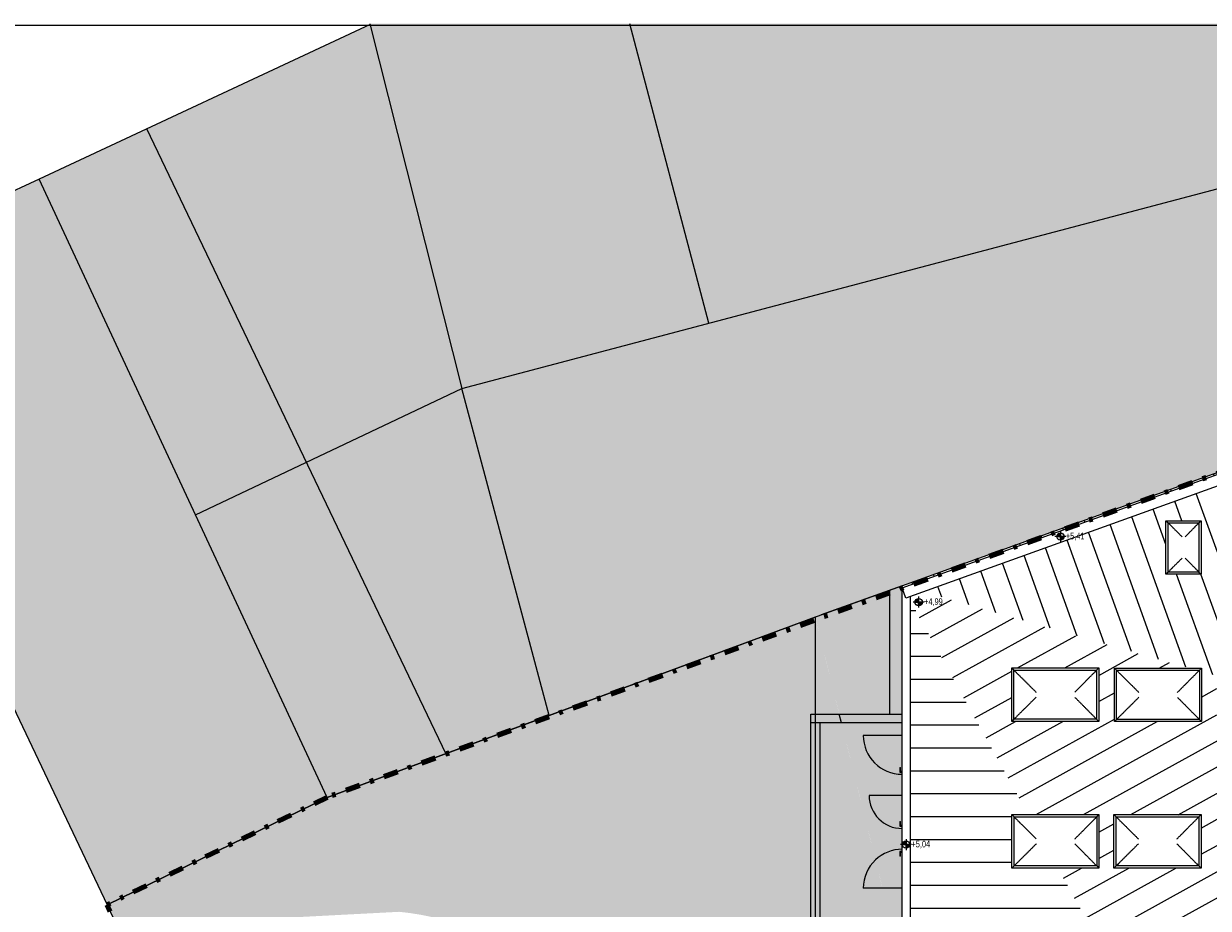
# Model space of a CAD drawing. Header units: metres. Extents: x 2 to 202, y -59 to 869.
# Tile 12 of 27: x 44 to 76, y 8 to 32. Entities that reach past the tile are written whole.
import ezdxf

# ---------------------------------------------------------------- set-up
doc = ezdxf.new("R2010")
doc.units = ezdxf.units.M
doc.header["$XCLIPFRAME"] = 2
doc.linetypes.add('_Strichpunkt - Weit_', pattern=[1, 0.4, -0.3, 0, -0.3])
for name, color, linetype, lineweight in [('A_Detailelemente', 7, 'Continuous', 9), ('A_Fenster', 45, 'Continuous', 5), ('A_Geschossdecken', 7, 'Continuous', 5), ('A_Geschossdecken_Oberflächenschraffur', 7, 'Continuous', 5), ('A_Hoehenkoten', 124, 'Continuous', 5), ('A_Linien', 5, 'Continuous', 9), ('A_Linien_Feine Linien', 7, 'Continuous', 5), ('A_Scan-Pixelbild', 213, 'Continuous', 5), ('A_Tuer', 128, 'Continuous', 5), ('A_Türen_Rahmen', 128, 'Continuous', 5), ('A_Wand', 244, 'Continuous', 5), ('A_Öffnung', 128, 'Continuous', 5)]:
    doc.layers.add(name, color=color, linetype=linetype, lineweight=lineweight)
doc.styles.add('Arial', font='arial.ttf', dxfattribs={"width": 0.8, "height": 0.18})
picture_1 = doc.add_image_def('image1.pdf', size_in_pixel=(2828, 1699))

# ---------------------------------------------------------------- blocks, each defined once
blk = doc.blocks.new('FE Dachkuppel rechteckig - 2320 x 1400-V9-Dach')
at = {"layer": 'A_Fenster', "color": 250, "lineweight": 9}
for p, q in [((-25.633, 6.74), (-23.253, 6.74)), ((-25.633, 5.28), (-25.633, 6.74)), ((-25.633, 6.74), (-25.633, 6.74)), ((-25.633, 5.28), (-25.633, 6.74)), ((-25.633, 6.74), (-25.573, 6.68)), ((-25.573, 6.68), (-23.313, 6.68)), ((-25.573, 5.34), (-25.573, 6.68)), ((-23.313, 6.68), (-23.253, 6.74)), ((-23.313, 6.68), (-23.313, 5.34)), ((-23.253, 6.74), (-23.254, 6.74)), ((-23.253, 6.74), (-23.253, 5.28)), ((-25.573, 5.34), (-25.633, 5.28)), ((-23.253, 5.28), (-25.633, 5.28)), ((-25.633, 5.28), (-25.633, 5.28)), ((-23.313, 5.34), (-25.573, 5.34)), ((-23.313, 5.34), (-23.253, 5.28))]:
    blk.add_line(p, q, dxfattribs=at)
for points, knots in [([(-25.563, 6.67), (-25.541, 6.649), (-25.509, 6.617), (-25.467, 6.575), (-25.441, 6.549), (-25.421, 6.529), (-25.4, 6.508), (-25.375, 6.484), (-25.346, 6.454), (-25.308, 6.417), (-25.281, 6.39), (-25.264, 6.373)], [-1, -1, -1, -1, -0.8, -0.7, -0.6, -0.55, -0.5, -0.4, -0.3, -0.2, 0, 0, 0, 0]), ([(-23.618, 6.373), (-23.601, 6.39), (-23.575, 6.417), (-23.538, 6.454), (-23.511, 6.481), (-23.487, 6.506), (-23.464, 6.529), (-23.441, 6.552), (-23.418, 6.575), (-23.394, 6.599), (-23.363, 6.63), (-23.339, 6.654), (-23.323, 6.67)], [0, 0, 0, 0, 0.2, 0.3, 0.4, 0.475, 0.55, 0.625, 0.7, 0.775, 0.85, 1, 1, 1, 1]), ([(-25.264, 6.373), (-25.246, 6.356), (-25.219, 6.329), (-25.181, 6.292), (-25.142, 6.253), (-25.102, 6.212), (-25.06, 6.171), (-25.029, 6.14), (-24.997, 6.108), (-24.976, 6.087), (-24.965, 6.076)], [-1, -1, -1, -1, -0.8, -0.7, -0.6, -0.4, -0.3, -0.2, -0.1, 0, 0, 0, 0]), ([(-23.913, 6.076), (-23.902, 6.087), (-23.881, 6.108), (-23.85, 6.14), (-23.818, 6.171), (-23.777, 6.212), (-23.737, 6.253), (-23.698, 6.292), (-23.661, 6.329), (-23.635, 6.356), (-23.618, 6.373)], [0, 0, 0, 0, 0.1, 0.2, 0.3, 0.4, 0.6, 0.7, 0.8, 1, 1, 1, 1]), ([(-24.965, 5.944), (-24.976, 5.933), (-24.997, 5.912), (-25.028, 5.88), (-25.06, 5.849), (-25.102, 5.808), (-25.142, 5.767), (-25.181, 5.728), (-25.219, 5.691), (-25.246, 5.664), (-25.264, 5.647)], [0, 0, 0, 0, 0.1, 0.2, 0.3, 0.4, 0.6, 0.7, 0.8, 1, 1, 1, 1]), ([(-23.913, 5.944), (-23.902, 5.933), (-23.881, 5.912), (-23.85, 5.88), (-23.818, 5.849), (-23.777, 5.808), (-23.737, 5.767), (-23.698, 5.728), (-23.661, 5.691), (-23.635, 5.664), (-23.618, 5.647)], [0, 0, 0, 0, 0.1, 0.2, 0.3, 0.4, 0.6, 0.7, 0.8, 1, 1, 1, 1]), ([(-25.264, 5.647), (-25.281, 5.63), (-25.308, 5.603), (-25.346, 5.566), (-25.373, 5.539), (-25.398, 5.514), (-25.421, 5.492), (-25.444, 5.468), (-25.467, 5.445), (-25.491, 5.422), (-25.523, 5.39), (-25.547, 5.366), (-25.563, 5.35)], [0, 0, 0, 0, 0.2, 0.3, 0.4, 0.475, 0.55, 0.625, 0.7, 0.775, 0.85, 1, 1, 1, 1]), ([(-23.618, 5.647), (-23.601, 5.63), (-23.575, 5.603), (-23.538, 5.566), (-23.511, 5.539), (-23.487, 5.514), (-23.464, 5.492), (-23.441, 5.469), (-23.418, 5.445), (-23.394, 5.422), (-23.363, 5.39), (-23.339, 5.366), (-23.323, 5.35)], [0, 0, 0, 0, 0.2, 0.3, 0.4, 0.475, 0.55, 0.625, 0.7, 0.775, 0.85, 1, 1, 1, 1])]:
    blk.add_open_spline(points, degree=3, knots=knots, dxfattribs=at)
blk = doc.blocks.new('FE Dachkuppel rechteckig - 2320 x 1400-8069983-Dach')
at = {"layer": 'A_Fenster', "color": 250, "lineweight": 9}
for p, q in [((-20.046, -14.749), (-20.046, -13.289)), ((-20.046, -13.289), (-20.045, -13.289)), ((-20.045, -13.289), (-17.665, -13.289)), ((-20.045, -14.749), (-20.045, -13.289)), ((-20.045, -13.289), (-19.985, -13.349)), ((-19.985, -13.349), (-17.725, -13.349)), ((-19.985, -14.689), (-19.985, -13.349)), ((-17.725, -13.349), (-17.665, -13.289)), ((-17.725, -13.349), (-17.725, -14.689)), ((-17.665, -13.289), (-17.666, -13.289)), ((-17.665, -13.289), (-17.665, -14.749)), ((-20.045, -14.749), (-20.046, -14.749)), ((-19.985, -14.689), (-20.045, -14.749)), ((-17.665, -14.749), (-20.045, -14.749)), ((-17.725, -14.689), (-19.985, -14.689)), ((-17.725, -14.689), (-17.665, -14.749))]:
    blk.add_line(p, q, dxfattribs=at)
for points, knots in [([(-19.975, -13.359), (-19.954, -13.381), (-19.922, -13.412), (-19.88, -13.454), (-19.854, -13.48), (-19.833, -13.501), (-19.813, -13.521), (-19.788, -13.546), (-19.758, -13.575), (-19.72, -13.613), (-19.693, -13.639), (-19.676, -13.656)], [-1, -1, -1, -1, -0.8, -0.7, -0.6, -0.55, -0.5, -0.4, -0.3, -0.2, 0, 0, 0, 0]), ([(-18.03, -13.656), (-18.013, -13.639), (-17.987, -13.613), (-17.95, -13.575), (-17.923, -13.548), (-17.899, -13.523), (-17.876, -13.501), (-17.853, -13.478), (-17.83, -13.454), (-17.806, -13.431), (-17.775, -13.399), (-17.751, -13.375), (-17.735, -13.359)], [0, 0, 0, 0, 0.2, 0.3, 0.4, 0.475, 0.55, 0.625, 0.7, 0.775, 0.85, 1, 1, 1, 1]), ([(-19.676, -13.656), (-19.659, -13.673), (-19.632, -13.7), (-19.594, -13.738), (-19.555, -13.776), (-19.514, -13.817), (-19.472, -13.858), (-19.441, -13.89), (-19.409, -13.921), (-19.388, -13.943), (-19.377, -13.953)], [-1, -1, -1, -1, -0.8, -0.7, -0.6, -0.4, -0.3, -0.2, -0.1, 0, 0, 0, 0]), ([(-18.325, -13.953), (-18.315, -13.943), (-18.293, -13.921), (-18.262, -13.89), (-18.23, -13.858), (-18.189, -13.817), (-18.149, -13.776), (-18.111, -13.738), (-18.073, -13.7), (-18.047, -13.673), (-18.03, -13.656)], [0, 0, 0, 0, 0.1, 0.2, 0.3, 0.4, 0.6, 0.7, 0.8, 1, 1, 1, 1]), ([(-19.377, -14.085), (-19.388, -14.096), (-19.409, -14.117), (-19.441, -14.149), (-19.472, -14.18), (-19.514, -14.222), (-19.555, -14.262), (-19.594, -14.301), (-19.632, -14.339), (-19.659, -14.365), (-19.676, -14.382)], [0, 0, 0, 0, 0.1, 0.2, 0.3, 0.4, 0.6, 0.7, 0.8, 1, 1, 1, 1]), ([(-18.325, -14.085), (-18.315, -14.096), (-18.294, -14.117), (-18.262, -14.149), (-18.23, -14.18), (-18.189, -14.222), (-18.149, -14.262), (-18.111, -14.301), (-18.073, -14.339), (-18.047, -14.365), (-18.03, -14.382)], [0, 0, 0, 0, 0.1, 0.2, 0.3, 0.4, 0.6, 0.7, 0.8, 1, 1, 1, 1]), ([(-19.676, -14.382), (-19.693, -14.399), (-19.72, -14.426), (-19.758, -14.464), (-19.785, -14.49), (-19.81, -14.515), (-19.833, -14.538), (-19.856, -14.561), (-19.88, -14.584), (-19.903, -14.608), (-19.935, -14.639), (-19.959, -14.663), (-19.975, -14.679)], [0, 0, 0, 0, 0.2, 0.3, 0.4, 0.475, 0.55, 0.625, 0.7, 0.775, 0.85, 1, 1, 1, 1]), ([(-18.03, -14.382), (-18.014, -14.399), (-17.987, -14.426), (-17.95, -14.464), (-17.923, -14.49), (-17.899, -14.515), (-17.876, -14.538), (-17.853, -14.561), (-17.83, -14.584), (-17.807, -14.608), (-17.775, -14.639), (-17.751, -14.663), (-17.735, -14.679)], [0, 0, 0, 0, 0.2, 0.3, 0.4, 0.475, 0.55, 0.625, 0.7, 0.775, 0.85, 1, 1, 1, 1])]:
    blk.add_open_spline(points, degree=3, knots=knots, dxfattribs=at)
blk = doc.blocks.new('FE Dachkuppel rechteckig - 900 x 1400-8070049-Dach')
at = {"layer": 'A_Fenster', "color": 250, "lineweight": 9}
for p, q in [((-21.431, 18.752), (-20.471, 18.752)), ((-21.431, 17.292), (-21.431, 18.752)), ((-21.431, 18.752), (-21.431, 18.752)), ((-21.431, 17.292), (-21.431, 18.752)), ((-21.431, 18.752), (-21.371, 18.692)), ((-21.371, 18.692), (-20.531, 18.692)), ((-21.371, 17.352), (-21.371, 18.692)), ((-20.531, 18.692), (-20.471, 18.752)), ((-20.531, 18.692), (-20.531, 17.352)), ((-20.471, 18.752), (-20.472, 18.752)), ((-20.471, 18.752), (-20.471, 17.292)), ((-21.371, 17.352), (-21.431, 17.292)), ((-20.471, 17.292), (-21.431, 17.292)), ((-21.431, 17.292), (-21.431, 17.292)), ((-20.531, 17.352), (-21.371, 17.352)), ((-20.531, 17.352), (-20.471, 17.292))]:
    blk.add_line(p, q, dxfattribs=at)
for points, knots in [([(-21.361, 18.682), (-21.352, 18.674), (-21.336, 18.657), (-21.311, 18.633), (-21.291, 18.613), (-21.275, 18.597), (-21.263, 18.585), (-21.251, 18.573), (-21.236, 18.558), (-21.217, 18.539), (-21.195, 18.518), (-21.182, 18.504), (-21.175, 18.498)], [-1, -1, -1, -1, -0.875, -0.75, -0.625, -0.5625, -0.5, -0.4375, -0.375, -0.25, -0.125, 0, 0, 0, 0]), ([(-21.175, 18.498), (-21.168, 18.491), (-21.155, 18.477), (-21.133, 18.456), (-21.11, 18.434), (-21.091, 18.414), (-21.075, 18.399), (-21.059, 18.383), (-21.039, 18.362), (-21.014, 18.338), (-20.998, 18.321), (-20.989, 18.313)], [-1, -1, -1, -1, -0.875, -0.75, -0.625, -0.5, -0.4375, -0.375, -0.25, -0.125, 0, 0, 0, 0]), ([(-20.907, 18.313), (-20.899, 18.321), (-20.883, 18.338), (-20.858, 18.362), (-20.838, 18.383), (-20.822, 18.398), (-20.81, 18.41), (-20.799, 18.422), (-20.784, 18.437), (-20.765, 18.456), (-20.744, 18.477), (-20.731, 18.491), (-20.724, 18.498)], [0, 0, 0, 0, 0.125, 0.25, 0.375, 0.4375, 0.5, 0.5625, 0.625, 0.75, 0.875, 1, 1, 1, 1]), ([(-20.724, 18.498), (-20.717, 18.504), (-20.704, 18.518), (-20.683, 18.539), (-20.661, 18.562), (-20.642, 18.581), (-20.626, 18.597), (-20.61, 18.613), (-20.59, 18.633), (-20.566, 18.657), (-20.549, 18.674), (-20.541, 18.682)], [0, 0, 0, 0, 0.125, 0.25, 0.375, 0.5, 0.5625, 0.625, 0.75, 0.875, 1, 1, 1, 1]), ([(-21.175, 17.547), (-21.182, 17.54), (-21.196, 17.526), (-21.217, 17.505), (-21.24, 17.483), (-21.259, 17.463), (-21.275, 17.448), (-21.291, 17.432), (-21.311, 17.411), (-21.336, 17.387), (-21.352, 17.37), (-21.361, 17.362)], [0, 0, 0, 0, 0.125, 0.25, 0.375, 0.5, 0.5625, 0.625, 0.75, 0.875, 1, 1, 1, 1]), ([(-20.989, 17.731), (-20.998, 17.723), (-21.014, 17.706), (-21.039, 17.682), (-21.059, 17.662), (-21.075, 17.646), (-21.087, 17.634), (-21.099, 17.622), (-21.114, 17.607), (-21.133, 17.588), (-21.154, 17.567), (-21.168, 17.553), (-21.175, 17.547)], [0, 0, 0, 0, 0.125, 0.25, 0.375, 0.4375, 0.5, 0.5625, 0.625, 0.75, 0.875, 1, 1, 1, 1]), ([(-20.907, 17.731), (-20.899, 17.723), (-20.883, 17.706), (-20.858, 17.682), (-20.838, 17.662), (-20.822, 17.646), (-20.81, 17.634), (-20.799, 17.622), (-20.784, 17.607), (-20.765, 17.588), (-20.744, 17.567), (-20.731, 17.553), (-20.724, 17.547)], [0, 0, 0, 0, 0.125, 0.25, 0.375, 0.4375, 0.5, 0.5625, 0.625, 0.75, 0.875, 1, 1, 1, 1]), ([(-20.724, 17.547), (-20.718, 17.54), (-20.704, 17.526), (-20.683, 17.505), (-20.661, 17.483), (-20.642, 17.463), (-20.626, 17.448), (-20.61, 17.432), (-20.59, 17.411), (-20.565, 17.387), (-20.549, 17.37), (-20.541, 17.362)], [0, 0, 0, 0, 0.125, 0.25, 0.375, 0.5, 0.5625, 0.625, 0.75, 0.875, 1, 1, 1, 1])]:
    blk.add_open_spline(points, degree=3, knots=knots, dxfattribs=at)
blk = doc.blocks.new('TU DF 1 - Stahl-Eckzarge flächenbündig - DL - 1050 x 2030-8580557-Dach')
at = {"layer": 'A_Tuer', "color": 250, "lineweight": 9}
for p, q in [((-0.48, 0.21), (-0.48, 0.2)), ((-0.48, 0.21), (-0.44, 0.21)), ((-0.47, 0.26), (-0.47, 0.21)), ((-0.34, 0.26), (-0.47, 0.26)), ((-0.47, 0.26), (-0.47, 0.21)), ((-0.34, 0.26), (-0.47, 0.26)), ((-0.45, 0.21), (-0.45, 0.24)), ((-0.45, 0.24), (-0.34, 0.24)), ((-0.45, 0.21), (-0.45, 0.24)), ((-0.45, 0.24), (-0.34, 0.24)), ((-0.44, 0.2), (-0.44, 0.21)), ((-0.34, 0.26), (-0.34, 0.24)), ((-0.34, 0.26), (-0.34, 0.24))]:
    blk.add_line(p, q, dxfattribs=at)
blk.add_open_spline([(-0.45, 0.24), (-0.45, 0.24), (-0.45, 0.24), (-0.451, 0.241), (-0.451, 0.241), (-0.452, 0.242), (-0.452, 0.242), (-0.453, 0.243), (-0.454, 0.244), (-0.455, 0.245), (-0.456, 0.246), (-0.456, 0.246), (-0.457, 0.247), (-0.457, 0.247), (-0.458, 0.248), (-0.459, 0.249), (-0.459, 0.249), (-0.46, 0.25), (-0.461, 0.251), (-0.461, 0.251), (-0.462, 0.252), (-0.463, 0.253), (-0.463, 0.253), (-0.464, 0.254), (-0.464, 0.254), (-0.465, 0.255), (-0.466, 0.256), (-0.466, 0.256), (-0.467, 0.257), (-0.468, 0.258), (-0.468, 0.258), (-0.469, 0.259), (-0.469, 0.259), (-0.47, 0.26), (-0.47, 0.26), (-0.47, 0.26)], degree=3, knots=[0, 0, 0, 0, 0.083333, 0.125, 0.166667, 0.208333, 0.229167, 0.25, 0.291667, 0.333333, 0.354167, 0.375, 0.395833, 0.416667, 0.4375, 0.458333, 0.479167, 0.5, 0.520833, 0.541667, 0.5625, 0.583333, 0.604167, 0.625, 0.645833, 0.666667, 0.6875, 0.708333, 0.75, 0.770833, 0.791667, 0.833333, 0.875, 0.916667, 1, 1, 1, 1], dxfattribs=at)
blk.add_open_spline([(-0.45, 0.24), (-0.45, 0.24), (-0.45, 0.24), (-0.451, 0.241), (-0.451, 0.241), (-0.452, 0.242), (-0.452, 0.242), (-0.453, 0.243), (-0.454, 0.244), (-0.455, 0.245), (-0.456, 0.246), (-0.456, 0.246), (-0.457, 0.247), (-0.457, 0.247), (-0.458, 0.248), (-0.459, 0.249), (-0.459, 0.249), (-0.46, 0.25), (-0.461, 0.251), (-0.461, 0.251), (-0.462, 0.252), (-0.463, 0.253), (-0.463, 0.253), (-0.464, 0.254), (-0.464, 0.254), (-0.465, 0.255), (-0.466, 0.256), (-0.466, 0.256), (-0.467, 0.257), (-0.468, 0.258), (-0.468, 0.258), (-0.469, 0.259), (-0.469, 0.259), (-0.47, 0.26), (-0.47, 0.26), (-0.47, 0.26)], degree=3, knots=[0, 0, 0, 0, 0.083333, 0.125, 0.166667, 0.208333, 0.229167, 0.25, 0.291667, 0.333333, 0.354167, 0.375, 0.395833, 0.416667, 0.4375, 0.458333, 0.479167, 0.5, 0.520833, 0.541667, 0.5625, 0.583333, 0.604167, 0.625, 0.645833, 0.666667, 0.6875, 0.708333, 0.75, 0.770833, 0.791667, 0.833333, 0.875, 0.916667, 1, 1, 1, 1], dxfattribs=at)
at = {"layer": 'A_Türen_Rahmen', "color": 250, "lineweight": 9}
blk.add_line((-0.535, 0.2), (0.535, 0.2), dxfattribs=at)
at = {"layer": 'A_Öffnung', "color": 250, "lineweight": 9}
blk.add_line((0.53, 0.2), (0.53, 1.26), dxfattribs=at)
blk.add_arc((0.53, 0.2), 1.06, 90, 180, dxfattribs=at)
blk = doc.blocks.new('TU DF 1 - Stahl-Eckzarge flächenbündig - DL - 1050 x 2030-8580558-Dach')
at = {"layer": 'A_Tuer', "color": 250, "lineweight": 9}
for p, q in [((-0.48, -0.2), (-0.48, -0.21)), ((-0.44, -0.21), (-0.48, -0.21)), ((-0.47, -0.21), (-0.47, -0.26)), ((-0.47, -0.21), (-0.47, -0.26)), ((-0.47, -0.26), (-0.34, -0.26)), ((-0.47, -0.26), (-0.34, -0.26)), ((-0.45, -0.24), (-0.45, -0.21)), ((-0.45, -0.24), (-0.45, -0.21)), ((-0.34, -0.24), (-0.45, -0.24)), ((-0.34, -0.24), (-0.45, -0.24)), ((-0.44, -0.21), (-0.44, -0.2)), ((-0.34, -0.24), (-0.34, -0.26)), ((-0.34, -0.24), (-0.34, -0.26))]:
    blk.add_line(p, q, dxfattribs=at)
blk.add_open_spline([(-0.47, -0.26), (-0.47, -0.26), (-0.47, -0.26), (-0.469, -0.259), (-0.469, -0.259), (-0.468, -0.258), (-0.468, -0.258), (-0.467, -0.257), (-0.466, -0.256), (-0.465, -0.255), (-0.464, -0.254), (-0.464, -0.254), (-0.463, -0.253), (-0.463, -0.253), (-0.462, -0.252), (-0.461, -0.251), (-0.461, -0.251), (-0.46, -0.25), (-0.459, -0.249), (-0.459, -0.249), (-0.458, -0.248), (-0.457, -0.247), (-0.457, -0.247), (-0.456, -0.246), (-0.456, -0.246), (-0.455, -0.245), (-0.454, -0.244), (-0.454, -0.244), (-0.453, -0.243), (-0.452, -0.242), (-0.452, -0.242), (-0.451, -0.241), (-0.451, -0.241), (-0.45, -0.24), (-0.45, -0.24), (-0.45, -0.24)], degree=3, knots=[0, 0, 0, 0, 0.083333, 0.125, 0.166667, 0.208333, 0.229167, 0.25, 0.291667, 0.333333, 0.354167, 0.375, 0.395833, 0.416667, 0.4375, 0.458333, 0.479167, 0.5, 0.520833, 0.541667, 0.5625, 0.583333, 0.604167, 0.625, 0.645833, 0.666667, 0.6875, 0.708333, 0.75, 0.770833, 0.791667, 0.833333, 0.875, 0.916667, 1, 1, 1, 1], dxfattribs=at)
blk.add_open_spline([(-0.47, -0.26), (-0.47, -0.26), (-0.47, -0.26), (-0.469, -0.259), (-0.469, -0.259), (-0.468, -0.258), (-0.468, -0.258), (-0.467, -0.257), (-0.466, -0.256), (-0.465, -0.255), (-0.464, -0.254), (-0.464, -0.254), (-0.463, -0.253), (-0.463, -0.253), (-0.462, -0.252), (-0.461, -0.251), (-0.461, -0.251), (-0.46, -0.25), (-0.459, -0.249), (-0.459, -0.249), (-0.458, -0.248), (-0.457, -0.247), (-0.457, -0.247), (-0.456, -0.246), (-0.456, -0.246), (-0.455, -0.245), (-0.454, -0.244), (-0.454, -0.244), (-0.453, -0.243), (-0.452, -0.242), (-0.452, -0.242), (-0.451, -0.241), (-0.451, -0.241), (-0.45, -0.24), (-0.45, -0.24), (-0.45, -0.24)], degree=3, knots=[0, 0, 0, 0, 0.083333, 0.125, 0.166667, 0.208333, 0.229167, 0.25, 0.291667, 0.333333, 0.354167, 0.375, 0.395833, 0.416667, 0.4375, 0.458333, 0.479167, 0.5, 0.520833, 0.541667, 0.5625, 0.583333, 0.604167, 0.625, 0.645833, 0.666667, 0.6875, 0.708333, 0.75, 0.770833, 0.791667, 0.833333, 0.875, 0.916667, 1, 1, 1, 1], dxfattribs=at)
at = {"layer": 'A_Türen_Rahmen', "color": 250, "lineweight": 9}
blk.add_line((0.535, -0.2), (-0.535, -0.2), dxfattribs=at)
at = {"layer": 'A_Öffnung', "color": 250, "lineweight": 9}
for p, q in [((0.53, -0.2), (0.53, -0.735)), ((0.53, -0.736), (0.53, -1.26))]:
    blk.add_line(p, q, dxfattribs=at)
for start, end in [(180, 223.3414), (223.3482, 270)]:
    blk.add_arc((0.53, -0.2), 1.06, start, end, dxfattribs=at)
blk = doc.blocks.new('TU DF 1 - Stahl-Eckzarge flächenbündig - DL - 900 x 2050-8580560-Dach')
at = {"layer": 'A_Tuer', "color": 250, "lineweight": 9}
for p, q in [((-0.4, 0.21), (-0.4, 0.2)), ((-0.4, 0.21), (-0.36, 0.21)), ((-0.39, 0.26), (-0.39, 0.21)), ((-0.26, 0.26), (-0.39, 0.26)), ((-0.39, 0.26), (-0.39, 0.21)), ((-0.26, 0.26), (-0.39, 0.26)), ((-0.37, 0.21), (-0.37, 0.24)), ((-0.37, 0.24), (-0.26, 0.24)), ((-0.37, 0.21), (-0.37, 0.24)), ((-0.37, 0.24), (-0.26, 0.24)), ((-0.36, 0.2), (-0.36, 0.21)), ((-0.26, 0.26), (-0.26, 0.24)), ((-0.26, 0.26), (-0.26, 0.24))]:
    blk.add_line(p, q, dxfattribs=at)
blk.add_open_spline([(-0.37, 0.24), (-0.37, 0.24), (-0.37, 0.24), (-0.371, 0.241), (-0.371, 0.241), (-0.372, 0.242), (-0.372, 0.242), (-0.373, 0.243), (-0.374, 0.244), (-0.375, 0.245), (-0.376, 0.246), (-0.376, 0.246), (-0.377, 0.247), (-0.377, 0.247), (-0.378, 0.248), (-0.379, 0.249), (-0.379, 0.249), (-0.38, 0.25), (-0.381, 0.251), (-0.381, 0.251), (-0.382, 0.252), (-0.383, 0.253), (-0.383, 0.253), (-0.384, 0.254), (-0.384, 0.254), (-0.385, 0.255), (-0.386, 0.256), (-0.386, 0.256), (-0.387, 0.257), (-0.388, 0.258), (-0.388, 0.258), (-0.389, 0.259), (-0.389, 0.259), (-0.39, 0.26), (-0.39, 0.26), (-0.39, 0.26)], degree=3, knots=[0, 0, 0, 0, 0.083333, 0.125, 0.166667, 0.208333, 0.229167, 0.25, 0.291667, 0.333333, 0.354167, 0.375, 0.395833, 0.416667, 0.4375, 0.458333, 0.479167, 0.5, 0.520833, 0.541667, 0.5625, 0.583333, 0.604167, 0.625, 0.645833, 0.666667, 0.6875, 0.708333, 0.75, 0.770833, 0.791667, 0.833333, 0.875, 0.916667, 1, 1, 1, 1], dxfattribs=at)
blk.add_open_spline([(-0.37, 0.24), (-0.37, 0.24), (-0.37, 0.24), (-0.371, 0.241), (-0.371, 0.241), (-0.372, 0.242), (-0.372, 0.242), (-0.373, 0.243), (-0.374, 0.244), (-0.375, 0.245), (-0.376, 0.246), (-0.376, 0.246), (-0.377, 0.247), (-0.377, 0.247), (-0.378, 0.248), (-0.379, 0.249), (-0.379, 0.249), (-0.38, 0.25), (-0.381, 0.251), (-0.381, 0.251), (-0.382, 0.252), (-0.383, 0.253), (-0.383, 0.253), (-0.384, 0.254), (-0.384, 0.254), (-0.385, 0.255), (-0.386, 0.256), (-0.386, 0.256), (-0.387, 0.257), (-0.388, 0.258), (-0.388, 0.258), (-0.389, 0.259), (-0.389, 0.259), (-0.39, 0.26), (-0.39, 0.26), (-0.39, 0.26)], degree=3, knots=[0, 0, 0, 0, 0.083333, 0.125, 0.166667, 0.208333, 0.229167, 0.25, 0.291667, 0.333333, 0.354167, 0.375, 0.395833, 0.416667, 0.4375, 0.458333, 0.479167, 0.5, 0.520833, 0.541667, 0.5625, 0.583333, 0.604167, 0.625, 0.645833, 0.666667, 0.6875, 0.708333, 0.75, 0.770833, 0.791667, 0.833333, 0.875, 0.916667, 1, 1, 1, 1], dxfattribs=at)
at = {"layer": 'A_Türen_Rahmen', "color": 250, "lineweight": 9}
blk.add_line((-0.46, 0.2), (0.46, 0.2), dxfattribs=at)
at = {"layer": 'A_Öffnung', "color": 250, "lineweight": 9}
blk.add_line((0.45, 0.2), (0.45, 1.1), dxfattribs=at)
blk.add_arc((0.45, 0.2), 0.9, 90, 180, dxfattribs=at)
blk = doc.blocks.new('Höhenkoten - Kreuz gefüllt-6114407-Dach')
at = {"layer": 'A_Hoehenkoten'}
h = blk.add_hatch(color=256, dxfattribs=at)
edge = h.paths.add_edge_path(flags=0)
edge.add_line((-0.001, 0.0014), (0, 0.0014))
edge.add_line((0, 0.0014), (0, 0.0004))
edge.add_arc((0, 0.0014), 0.001, 180, 270, ccw=False)
h = blk.add_hatch(color=256, dxfattribs=at)
edge = h.paths.add_edge_path(flags=0)
edge.add_line((0.001, 0.0014), (0, 0.0014))
edge.add_line((0, 0.0014), (0, 0.0024))
edge.add_arc((0, 0.0014), 0.001, 0, 90, ccw=False)
for p, q in [((-0.0015, 0.0014), (0.0015, 0.0014)), ((-0.001, 0.0014), (0, 0.0014)), ((0, 0.0014), (-0.001, 0.0014)), ((0, 0.0014), (-0.001, 0.0014)), ((-0.001, 0.0014), (0, 0.0014)), ((0, 0.0029), (0, -0.0001)), ((0, 0.0014), (0, 0.0024)), ((0, 0.0024), (0, 0.0014)), ((0, 0.0024), (0, 0.0014)), ((0, 0.0014), (0, 0.0024)), ((0.001, 0.0014), (0, 0.0014)), ((0, 0.0014), (0, 0.0004)), ((0, 0.0004), (0, 0.0014)), ((0, 0.0014), (0.001, 0.0014)), ((0, 0.0014), (0.001, 0.0014)), ((0.001, 0.0014), (0, 0.0014)), ((0, 0.0014), (0, 0.0004)), ((0, 0.0004), (0, 0.0014))]:
    blk.add_line(p, q, dxfattribs=at)
for start, end in [(90, 180), (90, 180), (180, 270), (180, 270), (360, 90), (360, 90), (270, 0), (270, 360)]:
    blk.add_arc((0, 0.0014), 0.001, start, end, dxfattribs=at)

msp = doc.modelspace()

# ---------------------------------------------------------------- hatches: boundary and pattern name
at = {"layer": 'A_Detailelemente'}
for points in [[(52.3, 11.201), (58.363, 13.439), (55.975, 22.36), (53.471, 32.293), (44.431, 28.077), (51.467, 12.989)], [(55.975, 22.36), (84.442, 29.881), (83.693, 32.319), (53.465, 32.319)], [(58.363, 13.439), (65.786, 16.18), (86.263, 23.548), (85.518, 25.999), (90.91, 26.661), (90.381, 29.579), (84.537, 29.573), (84.442, 29.881), (55.975, 22.36), (58.21, 14.011)], [(46.288, 8.269), (52.3, 11.201), (44.431, 28.077), (38.234, 25.188), (45.723, 9.454)]]:
    msp.add_hatch(color=254, dxfattribs=at).paths.add_polyline_path(points, flags=0)
at = {"layer": 'A_Geschossdecken_Oberflächenschraffur'}
h = msp.add_hatch(dxfattribs=at)
h.set_pattern_fill('FP_17', color=10, style=0, pattern_type=2)
h.set_pattern_definition([(109.784, (76.4862, 14.541), (-0.58811, -0.211547), [])])
h.paths.add_polyline_path([(84.959, 12.113), (79.478, 17.285), (79.404, 17.285), (79.404, 17.355), (78.99, 17.746), (78.99, 17.295), (76.609, 17.295), (76.61, 18.755), (77.921, 18.755), (76.833, 19.782), (68.575, 16.811), (75.835, 14.729), (76.177, 14.729), (76.177, 14.631), (76.596, 14.511), (76.596, 14.725), (78.976, 14.725), (78.976, 13.828), (79.392, 13.709), (79.393, 14.724), (81.772, 14.724), (81.772, 13.264), (80.945, 13.264), (83.89, 12.419), (83.942, 12.442), (84.015, 12.46), (84.092, 12.466), (84.168, 12.459), (84.239, 12.441), (84.307, 12.411), (84.373, 12.367), (84.428, 12.315), (84.471, 12.259), (84.475, 12.252), (84.901, 12.129)], flags=0)
h.paths.add_polyline_path([(68.082, 16.952), (76.588, 20.013), (76.547, 20.052), (67.998, 16.976), (68.028, 16.967)], flags=0)
h.paths.add_polyline_path([(75.207, 17.292), (75.206, 17.292), (75.207, 18.752), (76.166, 18.752), (76.166, 17.292), (75.242, 17.292)], flags=0)
at = {"layer": 'A_Geschossdecken_Oberflächenschraffur', "transparency": 33554432}
for points in [[(67.998, 6.566), (67.998, 16.976), (65.786, 16.18), (65.627, 16.121), (67.991, 6.596)], [(57.619, 6.776), (65.626, 16.121), (52.3, 11.201), (54.263, 8.077), (54.541, 8.045), (54.838, 7.998), (55.093, 7.947), (55.366, 7.88), (55.635, 7.801), (55.901, 7.711), (56.162, 7.61), (56.419, 7.497), (56.671, 7.374), (56.917, 7.24), (57.158, 7.096), (57.392, 6.941), (57.619, 6.776)], [(60.174, 2.266), (65.1, 6.617), (65.626, 16.121), (57.619, 6.776), (57.846, 6.596), (58.051, 6.419), (58.255, 6.227), (58.451, 6.026), (58.638, 5.817), (58.816, 5.6), (58.984, 5.376), (59.143, 5.144), (59.292, 4.906), (59.43, 4.662), (59.558, 4.413), (59.674, 4.158), (59.78, 3.898), (59.875, 3.634), (59.958, 3.366), (60.03, 3.095), (60.09, 2.821), (60.138, 2.545)], [(65.588, 6.617), (65.626, 6.617), (65.626, 16.121), (65.1, 6.617), (65.573, 6.617)], [(67.998, 6.527), (67.998, 6.566), (65.626, 16.121), (65.626, 6.617), (66.172, 6.596)], [(46.571, 7.674), (52.3, 11.201), (46.288, 8.269)], [(46.571, 7.674), (54.263, 8.077), (52.3, 11.201), (47.048, 7.968)]]:
    msp.add_hatch(color=254, dxfattribs=at).paths.add_polyline_path(points, flags=0)
at = {"layer": 'A_Geschossdecken_Oberflächenschraffur'}
h = msp.add_hatch(dxfattribs=at)
h.set_pattern_fill('FP_14', color=10, style=0, pattern_type=2)
h.set_pattern_definition([(0.014, (67.9872, -5.573), (-0.000153, 0.625), [])])
h.paths.add_polyline_path([(68.218, -27.916), (71.024, -25.673), (71.025, -25.506), (71.233, -25.506), (74.681, -22.75), (73.777, -22.75), (73.778, -21.29), (76.157, -21.29), (76.157, -21.57), (79.702, -18.736), (79.394, -18.736), (79.395, -17.276), (81.529, -17.276), (85.27, -14.286), (81.108, -6.755), (79.403, -6.755), (79.403, -5.295), (80.303, -5.295), (78.88, -2.72), (76.586, -2.72), (76.587, -1.26), (78.074, -1.26), (76.687, 1.249), (76.594, 1.249), (76.594, 1.418), (76.17, 2.185), (76.17, 1.261), (75.19, 1.261), (75.191, 2.721), (75.874, 2.721), (74.459, 5.282), (73.79, 5.282), (73.79, 6.494), (72.256, 9.269), (70.996, 9.269), (70.997, 10.729), (71.45, 10.729), (68.218, 16.578), (68.218, -27.701)], flags=0)
h.paths.add_polyline_path([(71.003, -22.735), (70.992, -22.735), (70.993, -21.275), (73.372, -21.275), (73.372, -22.735), (71.02, -22.735)], flags=0)
h.paths.add_polyline_path([(73.802, -18.755), (73.786, -18.755), (73.787, -17.295), (76.166, -17.295), (76.166, -18.755), (73.807, -18.755)], flags=0)
h.paths.add_polyline_path([(70.986, -18.745), (70.985, -18.745), (70.986, -17.285), (73.366, -17.285), (73.365, -18.745), (70.986, -18.745)], flags=0)
h.paths.add_polyline_path([(76.61, -18.744), (76.587, -18.743), (76.588, -17.283), (78.968, -17.284), (78.968, -18.744), (76.648, -18.744)], flags=0)
h.paths.add_polyline_path([(70.989, -14.766), (70.988, -14.766), (70.989, -13.306), (73.369, -13.306), (73.369, -14.766), (70.989, -14.766)], flags=0)
h.paths.add_polyline_path([(73.802, -14.753), (73.779, -14.753), (73.78, -13.293), (76.16, -13.293), (76.16, -14.753), (73.807, -14.753)], flags=0)
h.paths.add_polyline_path([(79.4, -14.75), (79.399, -14.75), (79.4, -13.29), (81.779, -13.29), (81.779, -14.75), (79.427, -14.75)], flags=0)
h.paths.add_polyline_path([(76.592, -14.749), (76.592, -14.749), (76.592, -13.289), (78.972, -13.289), (78.972, -14.749), (76.62, -14.749)], flags=0)
h.paths.add_polyline_path([(84.574, -14.592), (84.499, -14.598), (84.425, -14.592), (84.352, -14.573), (84.283, -14.543), (84.216, -14.498), (84.162, -14.448), (84.117, -14.389), (84.082, -14.324), (84.058, -14.253), (84.046, -14.18), (84.046, -14.105), (84.058, -14.031), (84.083, -13.96), (84.119, -13.894), (84.17, -13.83), (84.224, -13.781), (84.286, -13.741), (84.352, -13.712), (84.425, -13.694), (84.5, -13.688), (84.575, -13.694), (84.648, -13.713), (84.717, -13.743), (84.783, -13.787), (84.835, -13.835), (84.882, -13.896), (84.918, -13.962), (84.942, -14.034), (84.953, -14.105), (84.953, -14.183), (84.941, -14.256), (84.915, -14.328), (84.88, -14.392), (84.83, -14.455), (84.778, -14.503), (84.715, -14.544), (84.647, -14.573), (84.575, -14.592), (84.604, -14.592)], flags=0)
h.paths.add_polyline_path([(79.469, -10.754), (79.468, -10.754), (79.469, -9.294), (81.849, -9.294), (81.849, -10.754), (79.497, -10.754)], flags=0)
h.paths.add_polyline_path([(76.605, -10.744), (76.582, -10.744), (76.583, -9.284), (78.962, -9.284), (78.962, -10.744), (76.611, -10.744)], flags=0)
h.paths.add_polyline_path([(71.002, -10.743), (71.001, -10.743), (71.002, -9.283), (73.381, -9.283), (73.381, -10.743), (71.002, -10.743)], flags=0)
h.paths.add_polyline_path([(73.767, -10.739), (73.766, -10.739), (73.767, -9.279), (76.147, -9.279), (76.147, -10.739), (73.767, -10.739)], flags=0)
h.paths.add_polyline_path([(73.804, -6.754), (73.782, -6.754), (73.782, -5.294), (76.162, -5.294), (76.162, -6.754), (73.81, -6.754)], flags=0)
h.paths.add_polyline_path([(76.602, -6.745), (76.601, -6.745), (76.602, -5.285), (78.981, -5.285), (78.981, -6.745), (76.63, -6.745)], flags=0)
h.paths.add_polyline_path([(70.983, -6.745), (70.982, -6.745), (70.983, -5.285), (73.362, -5.285), (73.362, -6.745), (71.005, -6.745)], flags=0)
h.paths.add_polyline_path([(71.054, -2.76), (71.054, -2.759), (71.055, -1.299), (73.664, -1.3), (73.664, -2.759), (71.055, -2.76)], flags=0)
h.paths.add_polyline_path([(75.236, -2.706), (75.197, -2.706), (75.198, -1.246), (76.178, -1.246), (76.178, -2.706), (75.258, -2.706)], flags=0)
h.paths.add_polyline_path([(71.05, 1.272), (71.049, 1.272), (71.05, 2.732), (73.66, 2.732), (73.66, 1.272), (71.05, 1.272)], flags=0)
h.paths.add_polyline_path([(71.005, 5.28), (71.004, 5.28), (71.005, 6.74), (73.384, 6.74), (73.384, 5.28), (71.032, 5.28)], flags=0)
h.paths.add_polyline_path([(67.998, 16.922), (68.023, 16.931), (67.998, 16.976)], flags=0)
h = msp.add_hatch(dxfattribs=at)
h.set_pattern_fill('FP_18', color=10, style=0, pattern_type=2)
h.set_pattern_definition([(28.933, (76.6282, 1.334), (-0.302367, 0.546991), [])])
h.paths.add_polyline_path([(85.27, -14.286), (85.228, -10.747), (83.825, -10.747), (83.826, -9.287), (85.211, -9.287), (85.181, -6.746), (83.806, -6.746), (83.807, -5.286), (85.164, -5.286), (85.134, -2.751), (83.811, -2.751), (83.812, -1.291), (85.117, -1.291), (85.087, 1.242), (83.814, 1.243), (83.814, 2.703), (85.07, 2.703), (85.039, 5.257), (83.805, 5.257), (83.806, 6.718), (85.022, 6.718), (84.959, 12.113), (84.475, 12.252), (84.506, 12.193), (84.531, 12.122), (84.543, 12.048), (84.543, 11.973), (84.529, 11.895), (84.503, 11.823), (84.469, 11.761), (84.421, 11.701), (84.367, 11.651), (84.304, 11.61), (84.236, 11.58), (84.163, 11.562), (84.088, 11.556), (84.013, 11.562), (83.941, 11.58), (83.869, 11.612), (83.804, 11.656), (83.751, 11.706), (83.706, 11.765), (83.671, 11.83), (83.647, 11.901), (83.635, 11.973), (83.635, 12.048), (83.647, 12.122), (83.672, 12.194), (83.707, 12.26), (83.759, 12.324), (83.809, 12.37), (83.873, 12.412), (83.89, 12.419), (80.945, 13.264), (79.392, 13.264), (79.392, 13.709), (78.976, 13.828), (78.976, 13.265), (76.596, 13.265), (76.596, 14.511), (76.177, 14.631), (76.177, 13.269), (73.797, 13.269), (73.798, 14.729), (75.835, 14.729), (68.575, 16.811), (68.218, 16.682), (68.218, 16.578), (71.45, 10.729), (73.376, 10.729), (73.376, 9.269), (72.256, 9.269), (73.79, 6.494), (73.79, 6.742), (76.17, 6.742), (76.17, 5.282), (74.459, 5.282), (75.874, 2.721), (76.17, 2.721), (76.17, 2.185), (76.594, 1.418), (76.595, 2.709), (78.974, 2.709), (78.974, 1.249), (76.687, 1.249), (78.074, -1.26), (78.966, -1.26), (78.966, -2.72), (78.88, -2.72), (80.304, -5.295), (81.783, -5.295), (81.783, -6.755), (81.109, -6.755), (85.267, -14.281)], flags=0)
h.paths.add_polyline_path([(79.396, -2.709), (79.395, -2.709), (79.396, -1.249), (81.776, -1.249), (81.776, -2.709), (79.434, -2.709)], flags=0)
h.paths.add_polyline_path([(79.385, 1.239), (79.384, 1.239), (79.385, 2.699), (81.764, 2.699), (81.764, 1.239), (79.413, 1.239)], flags=0)
h.paths.add_polyline_path([(79.385, 5.27), (79.384, 5.27), (79.385, 6.73), (81.764, 6.73), (81.764, 5.27), (79.407, 5.27)], flags=0)
h.paths.add_polyline_path([(76.598, 5.276), (76.597, 5.276), (76.598, 6.736), (78.977, 6.736), (78.977, 5.276), (76.62, 5.276)], flags=0)
h.paths.add_polyline_path([(76.626, 9.262), (76.603, 9.262), (76.603, 10.722), (78.983, 10.722), (78.983, 9.262), (76.631, 9.262)], flags=0)
h.paths.add_polyline_path([(73.845, 9.269), (73.784, 9.269), (73.785, 10.729), (76.164, 10.728), (76.164, 9.269), (75.067, 9.269)], flags=0)
h.paths.add_polyline_path([(79.462, 9.272), (79.401, 9.272), (79.402, 10.732), (81.782, 10.732), (81.782, 9.272), (80.124, 9.272)], flags=0)
h.paths.add_polyline_path([(84.531, 9.348), (84.456, 9.354), (84.379, 9.374), (84.312, 9.405), (84.247, 9.448), (84.193, 9.499), (84.148, 9.557), (84.113, 9.623), (84.089, 9.694), (84.077, 9.766), (84.077, 9.841), (84.09, 9.915), (84.114, 9.986), (84.151, 10.053), (84.201, 10.116), (84.251, 10.162), (84.315, 10.204), (84.384, 10.234), (84.46, 10.253), (84.532, 10.259), (84.61, 10.252), (84.682, 10.233), (84.75, 10.203), (84.815, 10.159), (84.87, 10.108), (84.913, 10.052), (84.949, 9.986), (84.973, 9.915), (84.985, 9.841), (84.985, 9.765), (84.971, 9.688), (84.945, 9.615), (84.909, 9.549), (84.864, 9.493), (84.81, 9.444), (84.746, 9.403), (84.678, 9.373), (84.605, 9.354), (84.58, 9.352)], flags=0)
h.paths.add_polyline_path([(70.993, 13.273), (70.992, 13.273), (70.993, 14.733), (73.373, 14.733), (73.373, 13.273), (71.025, 13.273)], flags=0)
h.paths.add_polyline_path([(68.023, 16.931), (68.082, 16.952), (67.998, 16.976)], flags=0)

# ---------------------------------------------------------------- linework, layer by layer
at = {"layer": 'A_Geschossdecken', "color": 253, "lineweight": 9}
for p, q in [((67.998, 16.976), (65.786, 16.18)), ((67.658, 16.853), (67.658, 13.476)), ((67.998, 16.922), (67.998, 16.976)), ((65.626, 16.121), (52.3, 11.201)), ((65.626, 16.121), (65.626, 13.476)), ((52.3, 11.201), (46.288, 8.269)), ((47.048, 6.671), (46.288, 8.269))]:
    msp.add_line(p, q, dxfattribs=at)
at = {"layer": 'A_Linien', "color": 6, "linetype": '_Strichpunkt - Weit_', "lineweight": 100}
for p, q in [((86.263, 23.548), (52.3, 11.201)), ((52.3, 11.201), (46.288, 8.269)), ((56.887, -16.13), (46.288, 8.269))]:
    msp.add_line(p, q, dxfattribs=at)
at = {"layer": 'A_Linien_Feine Linien'}
for p, q in [((53.471, 32.293), (44.431, 28.077)), ((53.465, 32.319), (55.975, 22.36)), ((62.72, 24.142), (60.56, 32.319)), ((55.975, 22.36), (84.442, 29.881)), ((55.542, 12.38), (47.368, 29.447)), ((44.431, 28.077), (38.234, 25.188)), ((52.3, 11.201), (44.431, 28.077)), ((38.234, 25.188), (46.288, 8.269)), ((65.786, 16.18), (86.263, 23.548)), ((48.703, 18.916), (55.975, 22.36)), ((58.363, 13.439), (55.975, 22.36)), ((58.363, 13.439), (65.786, 16.18)), ((52.3, 11.201), (58.363, 13.439)), ((46.288, 8.269), (52.3, 11.201))]:
    msp.add_line(p, q, dxfattribs=at)
at = {"layer": 'A_Wand', "color": 250, "lineweight": 9}
for p, q in [((67.998, 16.922), (81.047, 21.617)), ((81.149, 21.335), (68.1, 16.64)), ((68.1, 16.64), (67.998, 16.922)), ((67.998, -31.862), (67.998, 16.922)), ((68.218, 16.682), (68.218, -31.848)), ((65.508, 13.476), (66.283, 13.476)), ((65.508, 6.286), (65.508, 13.476)), ((65.626, 13.476), (65.626, 6.617)), ((66.283, 13.476), (67.998, 13.476)), ((66.343, 13.236), (66.283, 13.476)), ((66.343, 13.236), (65.508, 13.236)), ((65.748, 13.236), (65.748, 6.526)), ((67.998, 13.236), (66.343, 13.236))]:
    msp.add_line(p, q, dxfattribs=at)

# ---------------------------------------------------------------- block references
at = {"layer": 'A_Fenster', "color": 250, "lineweight": 9}
for name, p in [('FE Dachkuppel rechteckig - 900 x 1400-8070049-Dach', (96.637, 0)), ('FE Dachkuppel rechteckig - 2320 x 1400-V9-Dach', (96.626, 7.993)), ('FE Dachkuppel rechteckig - 2320 x 1400-8069983-Dach', (93.843, 28.018)), ('FE Dachkuppel rechteckig - 2320 x 1400-V9-Dach', (96.629, 3.989)), ('FE Dachkuppel rechteckig - 2320 x 1400-8069983-Dach', (93.83, 24.018))]:
    msp.add_blockref(name, p, dxfattribs=at)
at = {"layer": 'A_Hoehenkoten', "extrusion": (0, 0, -1), "xscale": 99.99999999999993, "yscale": 99.99999999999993, "zscale": 99.99999999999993}
for p in [(-72.322, 18.182), (-68.451, 16.391), (-68.106, 9.774)]:
    msp.add_blockref('Höhenkoten - Kreuz gefüllt-6114407-Dach', p, dxfattribs=at)
at = {"layer": 'A_Tuer', "color": 250, "lineweight": 9}
for name, p, rotation in [('TU DF 1 - Stahl-Eckzarge flächenbündig - DL - 1050 x 2030-8580557-Dach', (68.198, 12.36), 89.99999999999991), ('TU DF 1 - Stahl-Eckzarge flächenbündig - DL - 900 x 2050-8580560-Dach', (68.198, 10.801), 89.99999999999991), ('TU DF 1 - Stahl-Eckzarge flächenbündig - DL - 1050 x 2030-8580558-Dach', (68.198, 9.254), 269.9999999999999)]:
    msp.add_blockref(name, p, dxfattribs=dict(at, rotation=rotation))

# ---------------------------------------------------------------- texts
at = {"layer": 'A_Hoehenkoten', "char_height": 0.18, "width": 0.60159, "attachment_point": 1, "line_spacing_factor": 0.941778, "style": 'Arial'}
for s, insert in [('+5,41', (72.471, 18.425)), ('+4,99', (68.6, 16.634)), ('+5,04', (68.255, 10.016))]:
    msp.add_mtext(s, dxfattribs=dict(at, insert=insert))

# ---------------------------------------------------------------- pictures from other files: only their frames are drawn
at = {"layer": 'A_Scan-Pixelbild'}
image = msp.add_image(picture_1, insert=(-46.162, -83.409), size_in_units=(250.928, 150.803), rotation=3.02516, dxfattribs=at)
image.set_boundary_path([(733.774, 1463.933), (788.17, 435.003), (2002.32, 499.147), (1947.924, 1528.077), (733.774, 1463.933)])
image.dxf.flags = 15

doc.saveas('drawing.dxf')
